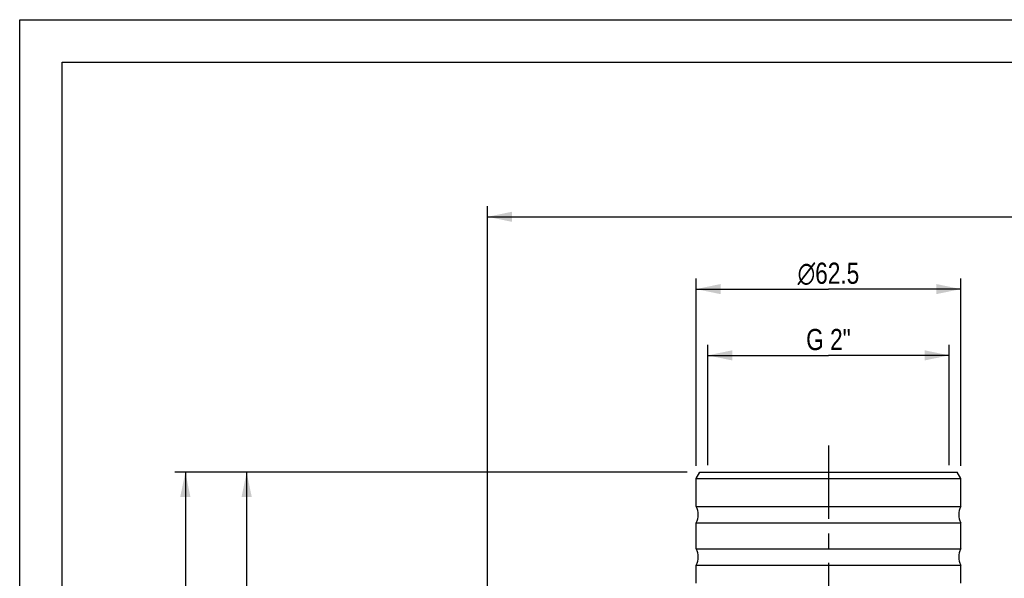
# Model space of a CAD drawing. Header units: millimetres. Extents: x 0 to 841, y 0 to 594.
# Tile 6 of 15: x 0 to 233, y 462 to 594. Entities that reach past the tile are written whole.
import ezdxf

# ---------------------------------------------------------------- set-up
doc = ezdxf.new("R2010")
doc.units = ezdxf.units.MM
doc.header["$LTSCALE"] = 46.2
doc.linetypes.add('CENTER', pattern=[0.6, 0.375, -0.075, 0.075, -0.075])
doc.layers.get('0').update_dxf_attribs({"linetype": 'CONTINUOUS'})
for name, color, linetype in [('ASSI', 7, 'CONTINUOUS'), ('GEOM', 7, 'CONTINUOUS'), ('QUOTE', 7, 'CONTINUOUS')]:
    doc.layers.add(name, color=color, linetype=linetype)
doc.styles.get("Standard").update_dxf_attribs({"font": 'txt', "width": 0.8})
doc.styles.add('TEXTSTYLE_1', font='gdt', dxfattribs={"width": 0.8})
doc.dimstyles.new('DIMSTYLE_2', dxfattribs={"dimtxt": 5, "dimasz": 5.8, "dimexe": 1.25, "dimexo": 1.5, "dimtad": 1, "dimdec": 3, "dimdsep": 46, "dimtxsty": 'STANDARD', "dimblk": '_FILLED', "dimblk1": '_FILLED', "dimblk2": '_FILLED', "dimcen": 0.09, "dimadec": 3, "dimazin": 2, "dimtp": 0.3, "dimtm": 0.3, "dimtfac": 1, "dimtdec": 3, "dimtofl": 0, "dimtmove": 0, "dimatfit": 3, "dimldrblk": '_FILLED', "dimfxl": 1, "dimtolj": 1, "dimarcsym": 0})
doc.dimstyles.new('DIMSTYLE_3', dxfattribs={"dimtxt": 5, "dimasz": 5.8, "dimexe": 1.25, "dimexo": 1.5, "dimtad": 1, "dimdec": 3, "dimdsep": 46, "dimtxsty": 'STANDARD', "dimblk": '_FILLED', "dimblk1": '_FILLED', "dimblk2": '_FILLED', "dimcen": 0.09, "dimadec": 3, "dimazin": 2, "dimtp": 0.5, "dimtm": 0.5, "dimtfac": 1, "dimtdec": 3, "dimtofl": 0, "dimtmove": 0, "dimatfit": 3, "dimldrblk": '_FILLED', "dimfxl": 1, "dimtolj": 1, "dimarcsym": 0})

# ---------------------------------------------------------------- blocks, each defined once
blk = doc.blocks.new('_FILLED')
at = {"color": 0, "linetype": 'BYBLOCK'}
blk.add_solid([(0, 0), (-1, 0.207), (-1, -0.207)], dxfattribs=at)
blk = doc.blocks.new('*D5')
at = {"layer": 'QUOTE', "color": 2, "linetype": 'CONTINUOUS'}
for p, q in [((110.5, 387.81), (110.5, 549.93)), ((507, 422.86), (507, 549.93)), ((110.5, 547.43), (308.75, 547.43)), ((507, 547.43), (308.75, 547.43))]:
    blk.add_line(p, q, dxfattribs=at)
at = {"layer": 'QUOTE', "color": 2, "linetype": 'CONTINUOUS', "xscale": 5.8, "yscale": 5.8, "zscale": 5.8, "rotation": 180}
blk.add_blockref('_FILLED', (110.5, 547.43), dxfattribs=at)
at = {"layer": 'QUOTE', "color": 2, "linetype": 'CONTINUOUS', "xscale": 5.8, "yscale": 5.8, "zscale": 5.8}
blk.add_blockref('_FILLED', (507, 547.43), dxfattribs=at)
at = {"layer": 'QUOTE', "color": 2, "linetype": 'CONTINUOUS', "insert": (308.75, 553.68), "char_height": 5, "width": 26.7857, "attachment_point": 2, "line_spacing_factor": 0.9}
blk.add_mtext('396.5', dxfattribs=at)
blk = doc.blocks.new('*D6')
at = {"layer": 'QUOTE', "color": 2, "linetype": 'CONTINUOUS'}
for p, q in [((162.5, 515.94), (162.5, 517.19)), ((219.5, 515.94), (219.5, 517.19)), ((162.5, 488.76), (162.5, 515.94)), ((162.5, 514.69), (191, 514.69)), ((219.5, 514.69), (191, 514.69)), ((219.5, 488.76), (219.5, 515.94))]:
    blk.add_line(p, q, dxfattribs=at)
at = {"layer": 'QUOTE', "color": 2, "linetype": 'CONTINUOUS', "xscale": 5.8, "yscale": 5.8, "zscale": 5.8, "rotation": 180}
blk.add_blockref('_FILLED', (162.5, 514.69), dxfattribs=at)
at = {"layer": 'QUOTE', "color": 2, "linetype": 'CONTINUOUS', "xscale": 5.8, "yscale": 5.8, "zscale": 5.8}
blk.add_blockref('_FILLED', (219.5, 514.69), dxfattribs=at)
at = {"layer": 'QUOTE', "color": 2, "linetype": 'CONTINUOUS', "insert": (191, 520.94), "char_height": 5, "width": 22.5, "attachment_point": 2, "line_spacing_factor": 0.9}
blk.add_mtext('G 2"', dxfattribs=at)
blk = doc.blocks.new('*D8')
at = {"layer": 'QUOTE', "color": 2, "linetype": 'CONTINUOUS'}
for p, q in [((157.62, 487.06), (51.1, 487.06)), ((53.6, 487.06), (53.6, 420.56)), ((53.6, 354.06), (53.6, 420.56)), ((102.23, 354.06), (51.1, 354.06))]:
    blk.add_line(p, q, dxfattribs=at)
at = {"layer": 'QUOTE', "color": 2, "linetype": 'CONTINUOUS', "xscale": 5.8, "yscale": 5.8, "zscale": 5.8}
for p, rotation in [((53.6, 487.06), 90), ((53.6, 354.06), 270)]:
    blk.add_blockref('_FILLED', p, dxfattribs=dict(at, rotation=rotation))
at = {"layer": 'QUOTE', "color": 2, "linetype": 'CONTINUOUS', "insert": (47.35, 420.95), "char_height": 5, "width": 15, "attachment_point": 2, "rotation": 90, "line_spacing_factor": 0.9}
blk.add_mtext('133', dxfattribs=at)
blk = doc.blocks.new('*D9')
at = {"layer": 'QUOTE', "color": 2, "linetype": 'CONTINUOUS'}
for p, q in [((157.62, 487.06), (36.62, 487.06)), ((39.12, 487.06), (39.12, 360.56)), ((39.12, 234.06), (39.12, 360.56)), ((222, 234.06), (36.62, 234.06))]:
    blk.add_line(p, q, dxfattribs=at)
at = {"layer": 'QUOTE', "color": 2, "linetype": 'CONTINUOUS', "xscale": 5.8, "yscale": 5.8, "zscale": 5.8}
for p, rotation in [((39.12, 487.06), 90), ((39.12, 234.06), 270)]:
    blk.add_blockref('_FILLED', p, dxfattribs=dict(at, rotation=rotation))
at = {"layer": 'QUOTE', "color": 2, "linetype": 'CONTINUOUS', "insert": (32.87, 360.56), "char_height": 5, "width": 16.6071, "attachment_point": 2, "rotation": 90, "line_spacing_factor": 0.9}
blk.add_mtext('253', dxfattribs=at)
blk = doc.blocks.new('*D21')
at = {"layer": 'QUOTE', "color": 2, "linetype": 'CONTINUOUS'}
for p, q in [((159.75, 488.56), (159.75, 532.85)), ((222.25, 488.56), (222.25, 532.85)), ((159.75, 530.35), (191, 530.35)), ((222.25, 530.35), (191, 530.35))]:
    blk.add_line(p, q, dxfattribs=at)
at = {"layer": 'QUOTE', "color": 2, "linetype": 'CONTINUOUS', "xscale": 5.8, "yscale": 5.8, "zscale": 5.8, "rotation": 180}
blk.add_blockref('_FILLED', (159.75, 530.35), dxfattribs=at)
at = {"layer": 'QUOTE', "color": 2, "linetype": 'CONTINUOUS', "xscale": 5.8, "yscale": 5.8, "zscale": 5.8}
blk.add_blockref('_FILLED', (222.25, 530.35), dxfattribs=at)
at = {"layer": 'QUOTE', "color": 2, "linetype": 'CONTINUOUS', "insert": (191, 536.6), "char_height": 5, "width": 31.4286, "attachment_point": 2, "line_spacing_factor": 0.9, "style": 'TEXTSTYLE_1'}
blk.add_mtext('{\\Fgdt;n}\\Ftxt;62.5', dxfattribs=at)

msp = doc.modelspace()

# ---------------------------------------------------------------- linework, layer by layer
at = {"color": 7, "linetype": 'CONTINUOUS'}
for p, q in [((0, 0), (0, 594)), ((0, 594), (840, 594)), ((10, 10), (10, 584)), ((10, 584), (830, 584))]:
    msp.add_line(p, q, dxfattribs=at)
at = {"layer": 'ASSI', "color": 2, "linetype": 'CENTER'}
msp.add_line((191.0045, 493.3882), (191.0045, 261.7623), dxfattribs=at)
at = {"layer": 'GEOM', "color": 7, "linetype": 'CONTINUOUS'}
for p, q in [((159.7545, 485.5623), (160.6205, 487.0623)), ((160.6205, 487.0623), (221.3885, 487.0623)), ((222.2545, 485.5623), (221.3885, 487.0623)), ((159.7545, 478.9988), (159.7545, 485.5623)), ((159.7545, 485.5623), (222.2545, 485.5623)), ((222.2545, 478.9988), (222.2545, 485.5623)), ((159.7545, 478.9988), (222.2545, 478.9988)), ((159.7545, 468.9988), (159.7545, 475.1258)), ((159.7545, 475.1258), (222.2545, 475.1258)), ((222.2545, 468.9988), (222.2545, 475.1258)), ((159.7545, 468.9988), (222.2545, 468.9988)), ((159.7545, 460.8461), (159.7545, 465.1258)), ((159.7545, 465.1258), (222.2545, 465.1258)), ((222.2545, 460.8461), (222.2545, 465.1258))]:
    msp.add_line(p, q, dxfattribs=at)
for centre, start, end in [((156.2545, 477.0623), 331.044976, 28.955024), ((225.7545, 477.0623), 151.044976, 208.955024), ((156.2545, 467.0623), 331.044976, 28.955024), ((225.7545, 467.0623), 151.044976, 208.955024)]:
    msp.add_arc(centre, 4, start, end, dxfattribs=at)

# ---------------------------------------------------------------- dimensions: what is measured, and where the dimension line sits
at = {"layer": 'QUOTE', "color": 2, "linetype": 'CONTINUOUS'}
for base, p1, p2, angle, picture, middle in [((110.5045, 547.4295), (507.0045, 421.3567), (110.5045, 386.3123), 180, '*D5', (308.0402, 547.4295)), ((39.1239, 487.0623), (223.5045, 234.0623), (159.1205, 487.0623), 90, '*D9', (39.1239, 359.848)), ((53.5965, 487.0623), (103.7344, 354.0623), (159.1205, 487.0623), 90, '*D8', (53.5965, 420.2332))]:
    dim = msp.add_linear_dim(base=base, p1=p1, p2=p2, angle=angle, dimstyle='DIMSTYLE_3', dxfattribs=at)
    dim.commit()
    dim.dimension.update_dxf_attribs({"geometry": picture, "text_midpoint": middle, "dimtype": 160})
for base, p1, p2, text, picture, middle in [((222.2545, 530.3523), (159.7545, 487.0623), (222.2545, 487.0623), '%%c<>', '*D21', (191.0045, 530.3523)), ((219.5045, 514.6905), (162.5045, 487.2623), (219.5045, 487.2623), '<>G 2"', '*D6', (190.2902, 514.6905))]:
    dim = msp.add_linear_dim(base=base, p1=p1, p2=p2, text=text, dimstyle='DIMSTYLE_2', dxfattribs=at)
    dim.commit()
    dim.dimension.update_dxf_attribs({"geometry": picture, "text_midpoint": middle, "dimtype": 160})

doc.saveas('drawing.dxf')
